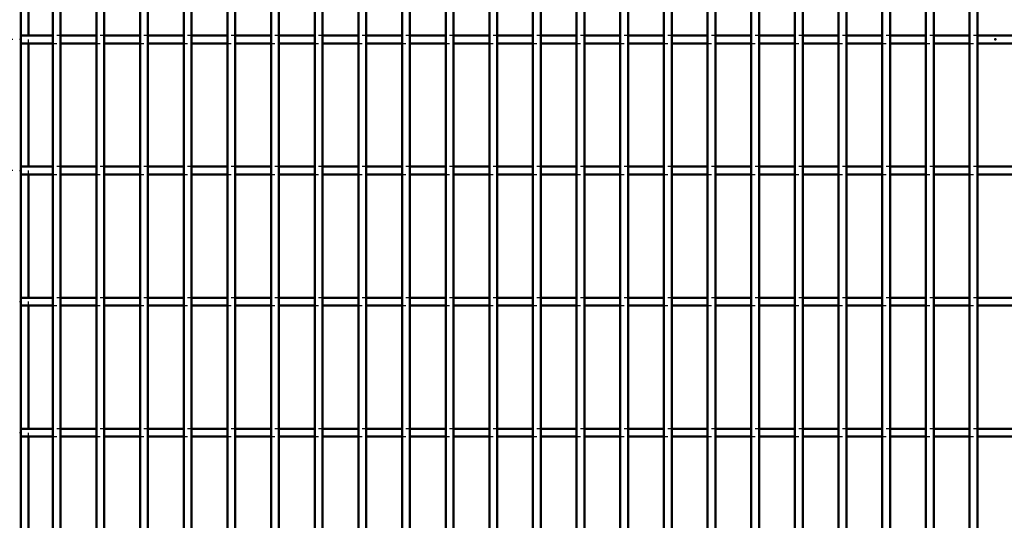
# Model space of a CAD drawing. Header units: millimetres. Extents: x -596 to 511, y -500 to 878.
# Tile 7 of 16: x -248 to 2, y -122 to 5. Entities that reach past the tile are written whole.
import ezdxf

# ---------------------------------------------------------------- set-up
doc = ezdxf.new("R2010")
doc.units = ezdxf.units.MM
doc.linetypes.add('Dashed', pattern=[2, 1, -1])
for name, color, linetype, lineweight in [('2d ConnectionPoints', 7, 'Continuous', 50), ('AM_0', 7, 'Continuous', 50), ('AM_5', 3, 'Continuous', 25), ('AM_9', 6, 'Dashed', 25)]:
    doc.layers.add(name, color=color, linetype=linetype, lineweight=lineweight)
doc.dimstyles.new('ISO-25', dxfattribs={"dimtxt": 2.5, "dimasz": 2.5, "dimexe": 1.25, "dimexo": 0.625, "dimtad": 1, "dimtxsty": 'Standard', "dimcen": 2.5, "dimadec": 0, "dimazin": 0, "dimtfac": 1, "dimtmove": 0, "dimatfit": 3, "dimfxl": 1, "dimarcsym": 0})

# ---------------------------------------------------------------- blocks, each defined once
blk = doc.blocks.new('3_5wj765ctnoqfy5olc9zyqd2vb________0_in_LPP230331121150010003500_4')
at = {"layer": 'AM_0'}
for p, q in [((-239.865, -498), (-239.865, 498)), ((-237.865, -498), (-237.865, 498))]:
    blk.add_line(p, q, dxfattribs=at)
blk = doc.blocks.new('4_fjckjfapr50hag8216vze4yns________0_in_LPP230331121150010003500_4')
at = {"layer": 'AM_0'}
for p, q in [((-228.755, -498), (-228.755, 498)), ((-226.755, -498), (-226.755, 498))]:
    blk.add_line(p, q, dxfattribs=at)
blk = doc.blocks.new('5_6dno7sze2pza0o5hhh5t9ottk________0_in_LPP230331121150010003500_4')
at = {"layer": 'AM_0'}
for p, q in [((-217.645, -498), (-217.645, 498)), ((-215.645, -498), (-215.645, 498))]:
    blk.add_line(p, q, dxfattribs=at)
blk = doc.blocks.new('6_z3afd86jn3ji7ebr65m9l716l________0_in_LPP230331121150010003500_4')
at = {"layer": 'AM_0'}
for p, q in [((-206.535, -498), (-206.535, 498)), ((-204.535, -498), (-204.535, 498))]:
    blk.add_line(p, q, dxfattribs=at)
blk = doc.blocks.new('7_mr7r1c4ttnz27mgik3b06e8em________0_in_LPP230331121150010003500_4')
at = {"layer": 'AM_0'}
for p, q in [((-195.425, -498), (-195.425, 498)), ((-193.425, -498), (-193.425, 498))]:
    blk.add_line(p, q, dxfattribs=at)
blk = doc.blocks.new('8_gpql7hk91n3l1vo2qwrdxhl3f________0_in_LPP230331121150010003500_4')
at = {"layer": 'AM_0'}
for p, q in [((-184.315, -498), (-184.315, 498)), ((-182.315, -498), (-182.315, 498))]:
    blk.add_line(p, q, dxfattribs=at)
blk = doc.blocks.new('9_wdb71u1hcs8eugavzxc92xbvr________0_in_LPP230331121150010003500_4')
at = {"layer": 'AM_0'}
for p, q in [((-173.205, -498), (-173.205, 498)), ((-171.205, -498), (-171.205, 498))]:
    blk.add_line(p, q, dxfattribs=at)
blk = doc.blocks.new('10_wf2u9ctumj4b374rtz0mxvhdk________0_in_LPP230331121150010003500_4')
at = {"layer": 'AM_0'}
for p, q in [((-162.095, -498), (-162.095, 498)), ((-160.095, -498), (-160.095, 498))]:
    blk.add_line(p, q, dxfattribs=at)
blk = doc.blocks.new('11_trxrsbyxdw5yr09fco47dg79i________0_in_LPP230331121150010003500_4')
at = {"layer": 'AM_0'}
for p, q in [((-150.985, -498), (-150.985, 498)), ((-148.985, -498), (-148.985, 498))]:
    blk.add_line(p, q, dxfattribs=at)
blk = doc.blocks.new('12_3tvptd6xil7a7t5umgje7it0e________0_in_LPP230331121150010003500_4')
at = {"layer": 'AM_0'}
for p, q in [((-139.875, -498), (-139.875, 498)), ((-137.875, -498), (-137.875, 498))]:
    blk.add_line(p, q, dxfattribs=at)
blk = doc.blocks.new('13_fszjmun2dgxx9masp724u5ywc________0_in_LPP230331121150010003500_4')
at = {"layer": 'AM_0'}
for p, q in [((-128.765, -498), (-128.765, 498)), ((-126.765, -498), (-126.765, 498))]:
    blk.add_line(p, q, dxfattribs=at)
blk = doc.blocks.new('14_xod1q6459t1qoob74trn5825e________0_in_LPP230331121150010003500_4')
at = {"layer": 'AM_0'}
for p, q in [((-117.655, -498), (-117.655, 498)), ((-115.655, -498), (-115.655, 498))]:
    blk.add_line(p, q, dxfattribs=at)
blk = doc.blocks.new('15_58etfin6u5ola9kvst5j2z15h________0_in_LPP230331121150010003500_4')
at = {"layer": 'AM_0'}
for p, q in [((-106.545, -498), (-106.545, 498)), ((-104.545, -498), (-104.545, 498))]:
    blk.add_line(p, q, dxfattribs=at)
blk = doc.blocks.new('16_p1k8qiv7o5ml83zmsllel7squ________0_in_LPP230331121150010003500_4')
at = {"layer": 'AM_0'}
for p, q in [((-95.435, -498), (-95.435, 498)), ((-93.435, -498), (-93.435, 498))]:
    blk.add_line(p, q, dxfattribs=at)
blk = doc.blocks.new('17_86oqwc7wmakiop0bte16fvhpf________0_in_LPP230331121150010003500_4')
at = {"layer": 'AM_0'}
for p, q in [((-84.325, -498), (-84.325, 498)), ((-82.325, -498), (-82.325, 498))]:
    blk.add_line(p, q, dxfattribs=at)
blk = doc.blocks.new('18_b4unu7f7128lar2zfgdx7z4mb________0_in_LPP230331121150010003500_4')
at = {"layer": 'AM_0'}
for p, q in [((-73.215, -498), (-73.215, 498)), ((-71.215, -498), (-71.215, 498))]:
    blk.add_line(p, q, dxfattribs=at)
blk = doc.blocks.new('19_0xgi1cms3j0yc2gnuvqwb9qmb________0_in_LPP230331121150010003500_4')
at = {"layer": 'AM_0'}
for p, q in [((-62.105, -498), (-62.105, 498)), ((-60.105, -498), (-60.105, 498))]:
    blk.add_line(p, q, dxfattribs=at)
blk = doc.blocks.new('20_ccxb5ao1ee83brw3lstc1hwuh________0_in_LPP230331121150010003500_4')
at = {"layer": 'AM_0'}
for p, q in [((-50.995, -498), (-50.995, 498)), ((-48.995, -498), (-48.995, 498))]:
    blk.add_line(p, q, dxfattribs=at)
blk = doc.blocks.new('21_g56phew3ceqkevl6o8wxrmpqh________0_in_LPP230331121150010003500_4')
at = {"layer": 'AM_0'}
for p, q in [((-39.885, -498), (-39.885, 498)), ((-37.885, -498), (-37.885, 498))]:
    blk.add_line(p, q, dxfattribs=at)
blk = doc.blocks.new('22_3n8arab71qg167p9pubw01z3k________0_in_LPP230331121150010003500_4')
at = {"layer": 'AM_0'}
for p, q in [((-28.775, -498), (-28.775, 498)), ((-26.775, -498), (-26.775, 498))]:
    blk.add_line(p, q, dxfattribs=at)
blk = doc.blocks.new('23_ql5th79t34bjoryg4e19ly8si________0_in_LPP230331121150010003500_4')
at = {"layer": 'AM_0'}
for p, q in [((-17.665, -498), (-17.665, 498)), ((-15.665, -498), (-15.665, 498))]:
    blk.add_line(p, q, dxfattribs=at)
blk = doc.blocks.new('24_b6missorlfkjxct9hbtf2xj2v________0_in_LPP230331121150010003500_4')
at = {"layer": 'AM_0'}
for p, q in [((-6.555, -498), (-6.555, 498)), ((-4.555, -498), (-4.555, 498))]:
    blk.add_line(p, q, dxfattribs=at)
blk = doc.blocks.new('59_s5ng6sxj67iswtjr35mvbk7nd________0_in_LPP230331121150010003500_4')
at = {"layer": 'AM_0'}
for p, q in [((-239.865, -98.99), (-248, -98.99)), ((-248, -98.99), (-248, -100.99)), ((-239.865, -98.99), (-239.865, -100.99)), ((-237.865, -100.99), (-237.865, -98.99)), ((-228.755, -98.99), (-237.865, -98.99)), ((-228.755, -98.99), (-228.755, -100.99)), ((-226.755, -100.99), (-226.755, -98.99)), ((-217.645, -98.99), (-226.755, -98.99)), ((-217.645, -98.99), (-217.645, -100.99)), ((-206.535, -98.99), (-215.645, -98.99)), ((-215.645, -100.99), (-215.645, -98.99)), ((-206.535, -98.99), (-206.535, -100.99)), ((-204.535, -100.99), (-204.535, -98.99)), ((-195.425, -98.99), (-204.535, -98.99)), ((-195.425, -98.99), (-195.425, -100.99)), ((-184.315, -98.99), (-193.425, -98.99)), ((-193.425, -100.99), (-193.425, -98.99)), ((-184.315, -98.99), (-184.315, -100.99)), ((-182.315, -100.99), (-182.315, -98.99)), ((-173.205, -98.99), (-182.315, -98.99)), ((-173.205, -98.99), (-173.205, -100.99)), ((-162.095, -98.99), (-171.205, -98.99)), ((-171.205, -100.99), (-171.205, -98.99)), ((-162.095, -98.99), (-162.095, -100.99)), ((-160.095, -100.99), (-160.095, -98.99)), ((-150.985, -98.99), (-160.095, -98.99)), ((-150.985, -98.99), (-150.985, -100.99)), ((-139.875, -98.99), (-148.985, -98.99)), ((-148.985, -100.99), (-148.985, -98.99)), ((-139.875, -98.99), (-139.875, -100.99)), ((-137.875, -100.99), (-137.875, -98.99)), ((-128.765, -98.99), (-137.875, -98.99)), ((-128.765, -98.99), (-128.765, -100.99)), ((-117.655, -98.99), (-126.765, -98.99)), ((-126.765, -100.99), (-126.765, -98.99)), ((-117.655, -98.99), (-117.655, -100.99)), ((-115.655, -100.99), (-115.655, -98.99)), ((-106.545, -98.99), (-115.655, -98.99)), ((-106.545, -98.99), (-106.545, -100.99)), ((-95.435, -98.99), (-104.545, -98.99)), ((-104.545, -100.99), (-104.545, -98.99)), ((-95.435, -98.99), (-95.435, -100.99)), ((-93.435, -100.99), (-93.435, -98.99)), ((-84.325, -98.99), (-93.435, -98.99)), ((-84.325, -98.99), (-84.325, -100.99)), ((-73.215, -98.99), (-82.325, -98.99)), ((-82.325, -100.99), (-82.325, -98.99)), ((-73.215, -98.99), (-73.215, -100.99)), ((-71.215, -100.99), (-71.215, -98.99)), ((-62.105, -98.99), (-71.215, -98.99)), ((-62.105, -98.99), (-62.105, -100.99)), ((-50.995, -98.99), (-60.105, -98.99)), ((-60.105, -100.99), (-60.105, -98.99)), ((-50.995, -98.99), (-50.995, -100.99)), ((-48.995, -100.99), (-48.995, -98.99)), ((-39.885, -98.99), (-48.995, -98.99)), ((-39.885, -98.99), (-39.885, -100.99)), ((-28.775, -98.99), (-37.885, -98.99)), ((-37.885, -100.99), (-37.885, -98.99)), ((-28.775, -98.99), (-28.775, -100.99)), ((-26.775, -100.99), (-26.775, -98.99)), ((-17.665, -98.99), (-26.775, -98.99)), ((-17.665, -98.99), (-17.665, -100.99)), ((-6.555, -98.99), (-15.665, -98.99)), ((-15.665, -100.99), (-15.665, -98.99)), ((-6.555, -98.99), (-6.555, -100.99)), ((-4.555, -100.99), (-4.555, -98.99)), ((4.555, -98.99), (-4.555, -98.99)), ((-239.865, -100.99), (-248, -100.99)), ((-228.755, -100.99), (-237.865, -100.99)), ((-217.645, -100.99), (-226.755, -100.99)), ((-206.535, -100.99), (-215.645, -100.99)), ((-195.425, -100.99), (-204.535, -100.99)), ((-184.315, -100.99), (-193.425, -100.99)), ((-173.205, -100.99), (-182.315, -100.99)), ((-162.095, -100.99), (-171.205, -100.99)), ((-150.985, -100.99), (-160.095, -100.99)), ((-139.875, -100.99), (-148.985, -100.99)), ((-128.765, -100.99), (-137.875, -100.99)), ((-117.655, -100.99), (-126.765, -100.99)), ((-106.545, -100.99), (-115.655, -100.99)), ((-95.435, -100.99), (-104.545, -100.99)), ((-84.325, -100.99), (-93.435, -100.99)), ((-73.215, -100.99), (-82.325, -100.99)), ((-62.105, -100.99), (-71.215, -100.99)), ((-50.995, -100.99), (-60.105, -100.99)), ((-39.885, -100.99), (-48.995, -100.99)), ((-28.775, -100.99), (-37.885, -100.99)), ((-17.665, -100.99), (-26.775, -100.99)), ((-6.555, -100.99), (-15.665, -100.99)), ((4.555, -100.99), (-4.555, -100.99))]:
    blk.add_line(p, q, dxfattribs=at)
at = {"layer": 'AM_9'}
for p, q in [((-237.865, -98.99), (-239.865, -98.99)), ((-226.755, -98.99), (-228.755, -98.99)), ((-215.645, -98.99), (-217.645, -98.99)), ((-204.535, -98.99), (-206.535, -98.99)), ((-193.425, -98.99), (-195.425, -98.99)), ((-182.315, -98.99), (-184.315, -98.99)), ((-171.205, -98.99), (-173.205, -98.99)), ((-160.095, -98.99), (-162.095, -98.99)), ((-148.985, -98.99), (-150.985, -98.99)), ((-137.875, -98.99), (-139.875, -98.99)), ((-126.765, -98.99), (-128.765, -98.99)), ((-115.655, -98.99), (-117.655, -98.99)), ((-104.545, -98.99), (-106.545, -98.99)), ((-93.435, -98.99), (-95.435, -98.99)), ((-82.325, -98.99), (-84.325, -98.99)), ((-71.215, -98.99), (-73.215, -98.99)), ((-60.105, -98.99), (-62.105, -98.99)), ((-48.995, -98.99), (-50.995, -98.99)), ((-37.885, -98.99), (-39.885, -98.99)), ((-26.775, -98.99), (-28.775, -98.99)), ((-15.665, -98.99), (-17.665, -98.99)), ((-4.555, -98.99), (-6.555, -98.99)), ((-239.865, -100.99), (-237.865, -100.99)), ((-228.755, -100.99), (-226.755, -100.99)), ((-217.645, -100.99), (-215.645, -100.99)), ((-206.535, -100.99), (-204.535, -100.99)), ((-195.425, -100.99), (-193.425, -100.99)), ((-184.315, -100.99), (-182.315, -100.99)), ((-173.205, -100.99), (-171.205, -100.99)), ((-162.095, -100.99), (-160.095, -100.99)), ((-150.985, -100.99), (-148.985, -100.99)), ((-139.875, -100.99), (-137.875, -100.99)), ((-128.765, -100.99), (-126.765, -100.99)), ((-117.655, -100.99), (-115.655, -100.99)), ((-106.545, -100.99), (-104.545, -100.99)), ((-95.435, -100.99), (-93.435, -100.99)), ((-84.325, -100.99), (-82.325, -100.99)), ((-73.215, -100.99), (-71.215, -100.99)), ((-62.105, -100.99), (-60.105, -100.99)), ((-50.995, -100.99), (-48.995, -100.99)), ((-39.885, -100.99), (-37.885, -100.99)), ((-28.775, -100.99), (-26.775, -100.99)), ((-17.665, -100.99), (-15.665, -100.99)), ((-6.555, -100.99), (-4.555, -100.99))]:
    blk.add_line(p, q, dxfattribs=at)
blk = doc.blocks.new('60_zolgpmeqrdh3eb7sdrabrr8ud________0_in_LPP230331121150010003500_4')
at = {"layer": 'AM_0'}
for p, q in [((-239.865, -65.66), (-248, -65.66)), ((-248, -65.66), (-248, -67.66)), ((-239.865, -65.66), (-239.865, -67.66)), ((-237.865, -67.66), (-237.865, -65.66)), ((-228.755, -65.66), (-237.865, -65.66)), ((-228.755, -65.66), (-228.755, -67.66)), ((-226.755, -67.66), (-226.755, -65.66)), ((-217.645, -65.66), (-226.755, -65.66)), ((-217.645, -65.66), (-217.645, -67.66)), ((-206.535, -65.66), (-215.645, -65.66)), ((-215.645, -67.66), (-215.645, -65.66)), ((-206.535, -65.66), (-206.535, -67.66)), ((-204.535, -67.66), (-204.535, -65.66)), ((-195.425, -65.66), (-204.535, -65.66)), ((-195.425, -65.66), (-195.425, -67.66)), ((-184.315, -65.66), (-193.425, -65.66)), ((-193.425, -67.66), (-193.425, -65.66)), ((-184.315, -65.66), (-184.315, -67.66)), ((-182.315, -67.66), (-182.315, -65.66)), ((-173.205, -65.66), (-182.315, -65.66)), ((-173.205, -65.66), (-173.205, -67.66)), ((-162.095, -65.66), (-171.205, -65.66)), ((-171.205, -67.66), (-171.205, -65.66)), ((-162.095, -65.66), (-162.095, -67.66)), ((-160.095, -67.66), (-160.095, -65.66)), ((-150.985, -65.66), (-160.095, -65.66)), ((-150.985, -65.66), (-150.985, -67.66)), ((-139.875, -65.66), (-148.985, -65.66)), ((-148.985, -67.66), (-148.985, -65.66)), ((-139.875, -65.66), (-139.875, -67.66)), ((-137.875, -67.66), (-137.875, -65.66)), ((-128.765, -65.66), (-137.875, -65.66)), ((-128.765, -65.66), (-128.765, -67.66)), ((-117.655, -65.66), (-126.765, -65.66)), ((-126.765, -67.66), (-126.765, -65.66)), ((-117.655, -65.66), (-117.655, -67.66)), ((-115.655, -67.66), (-115.655, -65.66)), ((-106.545, -65.66), (-115.655, -65.66)), ((-106.545, -65.66), (-106.545, -67.66)), ((-95.435, -65.66), (-104.545, -65.66)), ((-104.545, -67.66), (-104.545, -65.66)), ((-95.435, -65.66), (-95.435, -67.66)), ((-93.435, -67.66), (-93.435, -65.66)), ((-84.325, -65.66), (-93.435, -65.66)), ((-84.325, -65.66), (-84.325, -67.66)), ((-73.215, -65.66), (-82.325, -65.66)), ((-82.325, -67.66), (-82.325, -65.66)), ((-73.215, -65.66), (-73.215, -67.66)), ((-71.215, -67.66), (-71.215, -65.66)), ((-62.105, -65.66), (-71.215, -65.66)), ((-62.105, -65.66), (-62.105, -67.66)), ((-50.995, -65.66), (-60.105, -65.66)), ((-60.105, -67.66), (-60.105, -65.66)), ((-50.995, -65.66), (-50.995, -67.66)), ((-48.995, -67.66), (-48.995, -65.66)), ((-39.885, -65.66), (-48.995, -65.66)), ((-39.885, -65.66), (-39.885, -67.66)), ((-28.775, -65.66), (-37.885, -65.66)), ((-37.885, -67.66), (-37.885, -65.66)), ((-28.775, -65.66), (-28.775, -67.66)), ((-26.775, -67.66), (-26.775, -65.66)), ((-17.665, -65.66), (-26.775, -65.66)), ((-17.665, -65.66), (-17.665, -67.66)), ((-6.555, -65.66), (-15.665, -65.66)), ((-15.665, -67.66), (-15.665, -65.66)), ((-6.555, -65.66), (-6.555, -67.66)), ((-4.555, -67.66), (-4.555, -65.66)), ((4.555, -65.66), (-4.555, -65.66)), ((-239.865, -67.66), (-248, -67.66)), ((-228.755, -67.66), (-237.865, -67.66)), ((-217.645, -67.66), (-226.755, -67.66)), ((-206.535, -67.66), (-215.645, -67.66)), ((-195.425, -67.66), (-204.535, -67.66)), ((-184.315, -67.66), (-193.425, -67.66)), ((-173.205, -67.66), (-182.315, -67.66)), ((-162.095, -67.66), (-171.205, -67.66)), ((-150.985, -67.66), (-160.095, -67.66)), ((-139.875, -67.66), (-148.985, -67.66)), ((-128.765, -67.66), (-137.875, -67.66)), ((-117.655, -67.66), (-126.765, -67.66)), ((-106.545, -67.66), (-115.655, -67.66)), ((-95.435, -67.66), (-104.545, -67.66)), ((-84.325, -67.66), (-93.435, -67.66)), ((-73.215, -67.66), (-82.325, -67.66)), ((-62.105, -67.66), (-71.215, -67.66)), ((-50.995, -67.66), (-60.105, -67.66)), ((-39.885, -67.66), (-48.995, -67.66)), ((-28.775, -67.66), (-37.885, -67.66)), ((-17.665, -67.66), (-26.775, -67.66)), ((-6.555, -67.66), (-15.665, -67.66)), ((4.555, -67.66), (-4.555, -67.66))]:
    blk.add_line(p, q, dxfattribs=at)
at = {"layer": 'AM_9'}
for p, q in [((-237.865, -65.66), (-239.865, -65.66)), ((-226.755, -65.66), (-228.755, -65.66)), ((-215.645, -65.66), (-217.645, -65.66)), ((-204.535, -65.66), (-206.535, -65.66)), ((-193.425, -65.66), (-195.425, -65.66)), ((-182.315, -65.66), (-184.315, -65.66)), ((-171.205, -65.66), (-173.205, -65.66)), ((-160.095, -65.66), (-162.095, -65.66)), ((-148.985, -65.66), (-150.985, -65.66)), ((-137.875, -65.66), (-139.875, -65.66)), ((-126.765, -65.66), (-128.765, -65.66)), ((-115.655, -65.66), (-117.655, -65.66)), ((-104.545, -65.66), (-106.545, -65.66)), ((-93.435, -65.66), (-95.435, -65.66)), ((-82.325, -65.66), (-84.325, -65.66)), ((-71.215, -65.66), (-73.215, -65.66)), ((-60.105, -65.66), (-62.105, -65.66)), ((-48.995, -65.66), (-50.995, -65.66)), ((-37.885, -65.66), (-39.885, -65.66)), ((-26.775, -65.66), (-28.775, -65.66)), ((-15.665, -65.66), (-17.665, -65.66)), ((-4.555, -65.66), (-6.555, -65.66)), ((-239.865, -67.66), (-237.865, -67.66)), ((-228.755, -67.66), (-226.755, -67.66)), ((-217.645, -67.66), (-215.645, -67.66)), ((-206.535, -67.66), (-204.535, -67.66)), ((-195.425, -67.66), (-193.425, -67.66)), ((-184.315, -67.66), (-182.315, -67.66)), ((-173.205, -67.66), (-171.205, -67.66)), ((-162.095, -67.66), (-160.095, -67.66)), ((-150.985, -67.66), (-148.985, -67.66)), ((-139.875, -67.66), (-137.875, -67.66)), ((-128.765, -67.66), (-126.765, -67.66)), ((-117.655, -67.66), (-115.655, -67.66)), ((-106.545, -67.66), (-104.545, -67.66)), ((-95.435, -67.66), (-93.435, -67.66)), ((-84.325, -67.66), (-82.325, -67.66)), ((-73.215, -67.66), (-71.215, -67.66)), ((-62.105, -67.66), (-60.105, -67.66)), ((-50.995, -67.66), (-48.995, -67.66)), ((-39.885, -67.66), (-37.885, -67.66)), ((-28.775, -67.66), (-26.775, -67.66)), ((-17.665, -67.66), (-15.665, -67.66)), ((-6.555, -67.66), (-4.555, -67.66))]:
    blk.add_line(p, q, dxfattribs=at)
blk = doc.blocks.new('61_29il4t5x2h5v7r2sf29vih9qr________0_in_LPP230331121150010003500_4')
at = {"layer": 'AM_0'}
for p, q in [((-239.865, -32.33), (-248, -32.33)), ((-248, -32.33), (-248, -34.33)), ((-239.865, -32.33), (-239.865, -34.33)), ((-237.865, -34.33), (-237.865, -32.33)), ((-228.755, -32.33), (-237.865, -32.33)), ((-228.755, -32.33), (-228.755, -34.33)), ((-226.755, -34.33), (-226.755, -32.33)), ((-217.645, -32.33), (-226.755, -32.33)), ((-217.645, -32.33), (-217.645, -34.33)), ((-206.535, -32.33), (-215.645, -32.33)), ((-215.645, -34.33), (-215.645, -32.33)), ((-206.535, -32.33), (-206.535, -34.33)), ((-204.535, -34.33), (-204.535, -32.33)), ((-195.425, -32.33), (-204.535, -32.33)), ((-195.425, -32.33), (-195.425, -34.33)), ((-184.315, -32.33), (-193.425, -32.33)), ((-193.425, -34.33), (-193.425, -32.33)), ((-184.315, -32.33), (-184.315, -34.33)), ((-182.315, -34.33), (-182.315, -32.33)), ((-173.205, -32.33), (-182.315, -32.33)), ((-173.205, -32.33), (-173.205, -34.33)), ((-162.095, -32.33), (-171.205, -32.33)), ((-171.205, -34.33), (-171.205, -32.33)), ((-162.095, -32.33), (-162.095, -34.33)), ((-160.095, -34.33), (-160.095, -32.33)), ((-150.985, -32.33), (-160.095, -32.33)), ((-150.985, -32.33), (-150.985, -34.33)), ((-139.875, -32.33), (-148.985, -32.33)), ((-148.985, -34.33), (-148.985, -32.33)), ((-139.875, -32.33), (-139.875, -34.33)), ((-137.875, -34.33), (-137.875, -32.33)), ((-128.765, -32.33), (-137.875, -32.33)), ((-128.765, -32.33), (-128.765, -34.33)), ((-117.655, -32.33), (-126.765, -32.33)), ((-126.765, -34.33), (-126.765, -32.33)), ((-117.655, -32.33), (-117.655, -34.33)), ((-115.655, -34.33), (-115.655, -32.33)), ((-106.545, -32.33), (-115.655, -32.33)), ((-106.545, -32.33), (-106.545, -34.33)), ((-95.435, -32.33), (-104.545, -32.33)), ((-104.545, -34.33), (-104.545, -32.33)), ((-95.435, -32.33), (-95.435, -34.33)), ((-93.435, -34.33), (-93.435, -32.33)), ((-84.325, -32.33), (-93.435, -32.33)), ((-84.325, -32.33), (-84.325, -34.33)), ((-73.215, -32.33), (-82.325, -32.33)), ((-82.325, -34.33), (-82.325, -32.33)), ((-73.215, -32.33), (-73.215, -34.33)), ((-71.215, -34.33), (-71.215, -32.33)), ((-62.105, -32.33), (-71.215, -32.33)), ((-62.105, -32.33), (-62.105, -34.33)), ((-50.995, -32.33), (-60.105, -32.33)), ((-60.105, -34.33), (-60.105, -32.33)), ((-50.995, -32.33), (-50.995, -34.33)), ((-48.995, -34.33), (-48.995, -32.33)), ((-39.885, -32.33), (-48.995, -32.33)), ((-39.885, -32.33), (-39.885, -34.33)), ((-28.775, -32.33), (-37.885, -32.33)), ((-37.885, -34.33), (-37.885, -32.33)), ((-28.775, -32.33), (-28.775, -34.33)), ((-26.775, -34.33), (-26.775, -32.33)), ((-17.665, -32.33), (-26.775, -32.33)), ((-17.665, -32.33), (-17.665, -34.33)), ((-6.555, -32.33), (-15.665, -32.33)), ((-15.665, -34.33), (-15.665, -32.33)), ((-6.555, -32.33), (-6.555, -34.33)), ((-4.555, -34.33), (-4.555, -32.33)), ((4.555, -32.33), (-4.555, -32.33)), ((-239.865, -34.33), (-248, -34.33)), ((-228.755, -34.33), (-237.865, -34.33)), ((-217.645, -34.33), (-226.755, -34.33)), ((-206.535, -34.33), (-215.645, -34.33)), ((-195.425, -34.33), (-204.535, -34.33)), ((-184.315, -34.33), (-193.425, -34.33)), ((-173.205, -34.33), (-182.315, -34.33)), ((-162.095, -34.33), (-171.205, -34.33)), ((-150.985, -34.33), (-160.095, -34.33)), ((-139.875, -34.33), (-148.985, -34.33)), ((-128.765, -34.33), (-137.875, -34.33)), ((-117.655, -34.33), (-126.765, -34.33)), ((-106.545, -34.33), (-115.655, -34.33)), ((-95.435, -34.33), (-104.545, -34.33)), ((-84.325, -34.33), (-93.435, -34.33)), ((-73.215, -34.33), (-82.325, -34.33)), ((-62.105, -34.33), (-71.215, -34.33)), ((-50.995, -34.33), (-60.105, -34.33)), ((-39.885, -34.33), (-48.995, -34.33)), ((-28.775, -34.33), (-37.885, -34.33)), ((-17.665, -34.33), (-26.775, -34.33)), ((-6.555, -34.33), (-15.665, -34.33)), ((4.555, -34.33), (-4.555, -34.33))]:
    blk.add_line(p, q, dxfattribs=at)
at = {"layer": 'AM_9'}
for p, q in [((-237.865, -32.33), (-239.865, -32.33)), ((-226.755, -32.33), (-228.755, -32.33)), ((-215.645, -32.33), (-217.645, -32.33)), ((-204.535, -32.33), (-206.535, -32.33)), ((-193.425, -32.33), (-195.425, -32.33)), ((-182.315, -32.33), (-184.315, -32.33)), ((-171.205, -32.33), (-173.205, -32.33)), ((-160.095, -32.33), (-162.095, -32.33)), ((-148.985, -32.33), (-150.985, -32.33)), ((-137.875, -32.33), (-139.875, -32.33)), ((-126.765, -32.33), (-128.765, -32.33)), ((-115.655, -32.33), (-117.655, -32.33)), ((-104.545, -32.33), (-106.545, -32.33)), ((-93.435, -32.33), (-95.435, -32.33)), ((-82.325, -32.33), (-84.325, -32.33)), ((-71.215, -32.33), (-73.215, -32.33)), ((-60.105, -32.33), (-62.105, -32.33)), ((-48.995, -32.33), (-50.995, -32.33)), ((-37.885, -32.33), (-39.885, -32.33)), ((-26.775, -32.33), (-28.775, -32.33)), ((-15.665, -32.33), (-17.665, -32.33)), ((-4.555, -32.33), (-6.555, -32.33)), ((-239.865, -34.33), (-237.865, -34.33)), ((-228.755, -34.33), (-226.755, -34.33)), ((-217.645, -34.33), (-215.645, -34.33)), ((-206.535, -34.33), (-204.535, -34.33)), ((-195.425, -34.33), (-193.425, -34.33)), ((-184.315, -34.33), (-182.315, -34.33)), ((-173.205, -34.33), (-171.205, -34.33)), ((-162.095, -34.33), (-160.095, -34.33)), ((-150.985, -34.33), (-148.985, -34.33)), ((-139.875, -34.33), (-137.875, -34.33)), ((-128.765, -34.33), (-126.765, -34.33)), ((-117.655, -34.33), (-115.655, -34.33)), ((-106.545, -34.33), (-104.545, -34.33)), ((-95.435, -34.33), (-93.435, -34.33)), ((-84.325, -34.33), (-82.325, -34.33)), ((-73.215, -34.33), (-71.215, -34.33)), ((-62.105, -34.33), (-60.105, -34.33)), ((-50.995, -34.33), (-48.995, -34.33)), ((-39.885, -34.33), (-37.885, -34.33)), ((-28.775, -34.33), (-26.775, -34.33)), ((-17.665, -34.33), (-15.665, -34.33)), ((-6.555, -34.33), (-4.555, -34.33))]:
    blk.add_line(p, q, dxfattribs=at)
blk = doc.blocks.new('62_ts6yz1aujhr3tardca4mewa3a________0_in_LPP230331121150010003500_4')
at = {"layer": 'AM_0'}
for p, q in [((-239.865, 1), (-248, 1)), ((-248, 1), (-248, -1)), ((-239.865, 1), (-239.865, -1)), ((-237.865, -1), (-237.865, 1)), ((-228.755, 1), (-237.865, 1)), ((-228.755, 1), (-228.755, -1)), ((-226.755, -1), (-226.755, 1)), ((-217.645, 1), (-226.755, 1)), ((-217.645, 1), (-217.645, -1)), ((-206.535, 1), (-215.645, 1)), ((-215.645, -1), (-215.645, 1)), ((-206.535, 1), (-206.535, -1)), ((-204.535, -1), (-204.535, 1)), ((-195.425, 1), (-204.535, 1)), ((-195.425, 1), (-195.425, -1)), ((-184.315, 1), (-193.425, 1)), ((-193.425, -1), (-193.425, 1)), ((-184.315, 1), (-184.315, -1)), ((-182.315, -1), (-182.315, 1)), ((-173.205, 1), (-182.315, 1)), ((-173.205, 1), (-173.205, -1)), ((-162.095, 1), (-171.205, 1)), ((-171.205, -1), (-171.205, 1)), ((-162.095, 1), (-162.095, -1)), ((-160.095, -1), (-160.095, 1)), ((-150.985, 1), (-160.095, 1)), ((-150.985, 1), (-150.985, -1)), ((-139.875, 1), (-148.985, 1)), ((-148.985, -1), (-148.985, 1)), ((-139.875, 1), (-139.875, -1)), ((-137.875, -1), (-137.875, 1)), ((-128.765, 1), (-137.875, 1)), ((-128.765, 1), (-128.765, -1)), ((-117.655, 1), (-126.765, 1)), ((-126.765, -1), (-126.765, 1)), ((-117.655, 1), (-117.655, -1)), ((-115.655, -1), (-115.655, 1)), ((-106.545, 1), (-115.655, 1)), ((-106.545, 1), (-106.545, -1)), ((-95.435, 1), (-104.545, 1)), ((-104.545, -1), (-104.545, 1)), ((-95.435, 1), (-95.435, -1)), ((-93.435, -1), (-93.435, 1)), ((-84.325, 1), (-93.435, 1)), ((-84.325, 1), (-84.325, -1)), ((-73.215, 1), (-82.325, 1)), ((-82.325, -1), (-82.325, 1)), ((-73.215, 1), (-73.215, -1)), ((-71.215, -1), (-71.215, 1)), ((-62.105, 1), (-71.215, 1)), ((-62.105, 1), (-62.105, -1)), ((-50.995, 1), (-60.105, 1)), ((-60.105, -1), (-60.105, 1)), ((-50.995, 1), (-50.995, -1)), ((-48.995, -1), (-48.995, 1)), ((-39.885, 1), (-48.995, 1)), ((-39.885, 1), (-39.885, -1)), ((-28.775, 1), (-37.885, 1)), ((-37.885, -1), (-37.885, 1)), ((-28.775, 1), (-28.775, -1)), ((-26.775, -1), (-26.775, 1)), ((-17.665, 1), (-26.775, 1)), ((-17.665, 1), (-17.665, -1)), ((-6.555, 1), (-15.665, 1)), ((-15.665, -1), (-15.665, 1)), ((-6.555, 1), (-6.555, -1)), ((-4.555, -1), (-4.555, 1)), ((4.555, 1), (-4.555, 1)), ((-239.865, -1), (-248, -1)), ((-228.755, -1), (-237.865, -1)), ((-217.645, -1), (-226.755, -1)), ((-206.535, -1), (-215.645, -1)), ((-195.425, -1), (-204.535, -1)), ((-184.315, -1), (-193.425, -1)), ((-173.205, -1), (-182.315, -1)), ((-162.095, -1), (-171.205, -1)), ((-150.985, -1), (-160.095, -1)), ((-139.875, -1), (-148.985, -1)), ((-128.765, -1), (-137.875, -1)), ((-117.655, -1), (-126.765, -1)), ((-106.545, -1), (-115.655, -1)), ((-95.435, -1), (-104.545, -1)), ((-84.325, -1), (-93.435, -1)), ((-73.215, -1), (-82.325, -1)), ((-62.105, -1), (-71.215, -1)), ((-50.995, -1), (-60.105, -1)), ((-39.885, -1), (-48.995, -1)), ((-28.775, -1), (-37.885, -1)), ((-17.665, -1), (-26.775, -1)), ((-6.555, -1), (-15.665, -1)), ((4.555, -1), (-4.555, -1))]:
    blk.add_line(p, q, dxfattribs=at)
at = {"layer": 'AM_9'}
for p, q in [((-237.865, 1), (-239.865, 1)), ((-226.755, 1), (-228.755, 1)), ((-215.645, 1), (-217.645, 1)), ((-204.535, 1), (-206.535, 1)), ((-193.425, 1), (-195.425, 1)), ((-182.315, 1), (-184.315, 1)), ((-171.205, 1), (-173.205, 1)), ((-160.095, 1), (-162.095, 1)), ((-148.985, 1), (-150.985, 1)), ((-137.875, 1), (-139.875, 1)), ((-126.765, 1), (-128.765, 1)), ((-115.655, 1), (-117.655, 1)), ((-104.545, 1), (-106.545, 1)), ((-93.435, 1), (-95.435, 1)), ((-82.325, 1), (-84.325, 1)), ((-71.215, 1), (-73.215, 1)), ((-60.105, 1), (-62.105, 1)), ((-48.995, 1), (-50.995, 1)), ((-37.885, 1), (-39.885, 1)), ((-26.775, 1), (-28.775, 1)), ((-15.665, 1), (-17.665, 1)), ((-4.555, 1), (-6.555, 1)), ((-239.865, -1), (-237.865, -1)), ((-228.755, -1), (-226.755, -1)), ((-217.645, -1), (-215.645, -1)), ((-206.535, -1), (-204.535, -1)), ((-195.425, -1), (-193.425, -1)), ((-184.315, -1), (-182.315, -1)), ((-173.205, -1), (-171.205, -1)), ((-162.095, -1), (-160.095, -1)), ((-150.985, -1), (-148.985, -1)), ((-139.875, -1), (-137.875, -1)), ((-128.765, -1), (-126.765, -1)), ((-117.655, -1), (-115.655, -1)), ((-106.545, -1), (-104.545, -1)), ((-95.435, -1), (-93.435, -1)), ((-84.325, -1), (-82.325, -1)), ((-73.215, -1), (-71.215, -1)), ((-62.105, -1), (-60.105, -1)), ((-50.995, -1), (-48.995, -1)), ((-39.885, -1), (-37.885, -1)), ((-28.775, -1), (-26.775, -1)), ((-17.665, -1), (-15.665, -1)), ((-6.555, -1), (-4.555, -1))]:
    blk.add_line(p, q, dxfattribs=at)
blk = doc.blocks.new('77_4ucy2hhs381wb3s7edjo67urh________0_in_LPP230331121150010003500_4')
at = {"layer": 'AM_0'}
for p, q in [((-248, -498), (-248, 498)), ((-246.05, 1), (-246.05, 32.33)), ((-246.05, -32.33), (-246.05, -1)), ((-246.05, -65.66), (-246.05, -34.33)), ((-246.05, -98.99), (-246.05, -67.66)), ((-246.05, -132.32), (-246.05, -100.99))]:
    blk.add_line(p, q, dxfattribs=at)
at = {"layer": 'AM_9'}
for p, q in [((-246.05, -1), (-246.05, 1)), ((-246.05, -34.33), (-246.05, -32.33)), ((-246.05, -67.66), (-246.05, -65.66)), ((-246.05, -100.99), (-246.05, -98.99))]:
    blk.add_line(p, q, dxfattribs=at)
blk = doc.blocks.new('*D81')
at = {"layer": 'AM_5', "color": 0, "lineweight": -2}
for p, q in [((-350, 40), (-350, 80)), ((-250, 0), (-350, 0)), ((-350, -33.33), (-350, 0)), ((-250, -33.33), (-350, -33.33)), ((-350, -73.33), (-350, -113.33))]:
    blk.add_line(p, q, dxfattribs=at)
at = {"layer": 'AM_5', "color": 0}
for points in [[(-356.67, 40), (-343.33, 40), (-350, 0)], [(-343.33, -73.33), (-356.67, -73.33), (-350, -33.33)]]:
    blk.add_solid(points, dxfattribs=at)
at = {"layer": 'Defpoints', "color": 0}
for p in [(-350, 0), (-250, 0), (-250, -33.33)]:
    blk.add_point(p, dxfattribs=at)
at = {"layer": 'AM_5', "color": 0, "insert": (-370, 224), "char_height": 40, "attachment_point": 5, "rotation": 90}
blk.add_mtext('TT = 33.3 mm', dxfattribs=at)

msp = doc.modelspace()

# ---------------------------------------------------------------- linework, layer by layer
at = {"layer": '2d ConnectionPoints'}
for p in [(-248, 0), (-248, 0), (0, 0), (0, 0), (0, 0), (0, 0), (0, 0), (0, 0), (0, 0), (-248, -33.33), (-248, -33.33), (-248, -66.66), (-248, -66.66), (-248, -99.99), (-248, -99.99)]:
    msp.add_point(p, dxfattribs=at)

# ---------------------------------------------------------------- block references
for name in ['77_4ucy2hhs381wb3s7edjo67urh________0_in_LPP230331121150010003500_4', '3_5wj765ctnoqfy5olc9zyqd2vb________0_in_LPP230331121150010003500_4', '4_fjckjfapr50hag8216vze4yns________0_in_LPP230331121150010003500_4', '5_6dno7sze2pza0o5hhh5t9ottk________0_in_LPP230331121150010003500_4', '6_z3afd86jn3ji7ebr65m9l716l________0_in_LPP230331121150010003500_4', '7_mr7r1c4ttnz27mgik3b06e8em________0_in_LPP230331121150010003500_4', '8_gpql7hk91n3l1vo2qwrdxhl3f________0_in_LPP230331121150010003500_4', '9_wdb71u1hcs8eugavzxc92xbvr________0_in_LPP230331121150010003500_4', '10_wf2u9ctumj4b374rtz0mxvhdk________0_in_LPP230331121150010003500_4', '11_trxrsbyxdw5yr09fco47dg79i________0_in_LPP230331121150010003500_4', '12_3tvptd6xil7a7t5umgje7it0e________0_in_LPP230331121150010003500_4', '13_fszjmun2dgxx9masp724u5ywc________0_in_LPP230331121150010003500_4', '14_xod1q6459t1qoob74trn5825e________0_in_LPP230331121150010003500_4', '15_58etfin6u5ola9kvst5j2z15h________0_in_LPP230331121150010003500_4', '16_p1k8qiv7o5ml83zmsllel7squ________0_in_LPP230331121150010003500_4', '17_86oqwc7wmakiop0bte16fvhpf________0_in_LPP230331121150010003500_4', '18_b4unu7f7128lar2zfgdx7z4mb________0_in_LPP230331121150010003500_4', '19_0xgi1cms3j0yc2gnuvqwb9qmb________0_in_LPP230331121150010003500_4', '20_ccxb5ao1ee83brw3lstc1hwuh________0_in_LPP230331121150010003500_4', '21_g56phew3ceqkevl6o8wxrmpqh________0_in_LPP230331121150010003500_4', '22_3n8arab71qg167p9pubw01z3k________0_in_LPP230331121150010003500_4', '23_ql5th79t34bjoryg4e19ly8si________0_in_LPP230331121150010003500_4', '24_b6missorlfkjxct9hbtf2xj2v________0_in_LPP230331121150010003500_4', '62_ts6yz1aujhr3tardca4mewa3a________0_in_LPP230331121150010003500_4', '61_29il4t5x2h5v7r2sf29vih9qr________0_in_LPP230331121150010003500_4', '60_zolgpmeqrdh3eb7sdrabrr8ud________0_in_LPP230331121150010003500_4', '59_s5ng6sxj67iswtjr35mvbk7nd________0_in_LPP230331121150010003500_4']:
    msp.add_blockref(name, (0, 0))

# ---------------------------------------------------------------- dimensions: what is measured, and where the dimension line sits
at = {"layer": 'AM_5'}
dim = msp.add_linear_dim(base=(-350, 0), p1=(-250, -33.33), p2=(-250, 0), angle=90, text='TT = 33.3 mm', dimstyle='ISO-25', override={"dimtxt": 40, "dimasz": 40, "dimexe": 0, "dimexo": 0, "dimgap": 12}, dxfattribs=at)
dim.commit()
dim.dimension.update_dxf_attribs({"geometry": '*D81', "text_midpoint": (-370, 224), "dimtype": 160, "text_rotation": 90})

doc.saveas('drawing.dxf')
